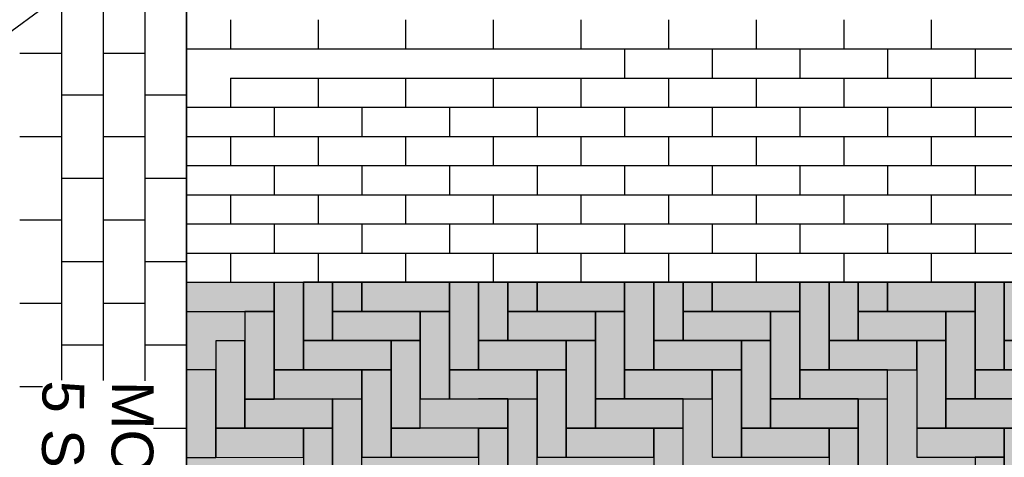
# Model space of a CAD drawing. Header units: metres. Extents: x 252743 to 254903, y 592696 to 593766.
# Tile 167 of 256: x 254465.24 to 254467.6, y 593456.27 to 593457.32. Entities that reach past the tile are written whole.
import ezdxf

# ---------------------------------------------------------------- set-up
doc = ezdxf.new("R2010")
doc.units = ezdxf.units.M
for name, color, linetype in [('N-WB-AANDUIDING PROFIEL', 4, 'Continuous'), ('N-WB-PROFIEL-ARC', 8, 'Continuous'), ('N-WB-PROFIEL-ARCERING', 8, 'Continuous'), ('N-WB-PROFIEL-LIJN', 3, 'Continuous'), ('N-WB-PROFIEL-TEKST 50', 7, 'Continuous')]:
    doc.layers.add(name, color=color, linetype=linetype)
doc.layers.add('N-WB-PROFIEL-HULP', color=6, linetype='Continuous', plot=False)
doc.styles.add('N_STANDARD 50', font='arial.ttf', dxfattribs={"height": 0.1})

msp = doc.modelspace()

# ---------------------------------------------------------------- hatches: boundary and pattern name
at = {"layer": 'N-WB-PROFIEL-ARC'}
h = msp.add_hatch(dxfattribs=at)
h.set_pattern_fill('DOTS', color=1, scale=0.025, style=0)
h.set_pattern_definition([(17.1329, (254465.13516, 593470.17684), (0.00727166, 0.04377208), [0, -0.0396875])])
h.paths.add_polyline_path([(254465.6351, 593456.6864), (254465.6351, 593455.2169), (254469.6953, 593455.2167), (254469.6952, 593456.6868)])

# ---------------------------------------------------------------- linework, layer by layer
at = {"layer": 'N-WB-AANDUIDING PROFIEL', "lineweight": -3}
msp.add_circle((254467.1632, 593454.6845), 3.2527, dxfattribs=at)
msp.add_circle((254467.1632, 593454.6845), 3.2527, dxfattribs=at)
at = {"layer": 'N-WB-PROFIEL-ARC'}
for p, q in [((254465.6352, 593451.8132), (254465.6352, 593457.5559)), ((254465.7402, 593457.3168), (254465.7402, 593457.2468)), ((254465.9502, 593457.3168), (254465.9502, 593457.2468)), ((254466.1602, 593457.3168), (254466.1602, 593457.2468)), ((254466.3702, 593457.3168), (254466.3702, 593457.2468)), ((254466.5802, 593457.3168), (254466.5802, 593457.2468)), ((254466.7902, 593457.3168), (254466.7902, 593457.2468)), ((254467.0002, 593457.3168), (254467.0002, 593457.2468)), ((254467.2102, 593457.3168), (254467.2102, 593457.2468)), ((254467.4202, 593457.3168), (254467.4202, 593457.2468)), ((254465.3352, 593457.2354), (254465.2352, 593457.2354)), ((254465.5352, 593457.2354), (254465.4352, 593457.2354)), ((254465.6352, 593457.2468), (254469.1668, 593457.2468)), ((254466.6852, 593457.2468), (254466.6852, 593457.1768)), ((254466.8952, 593457.2468), (254466.8952, 593457.1768)), ((254467.1052, 593457.2468), (254467.1052, 593457.1768)), ((254467.3152, 593457.2468), (254467.3152, 593457.1768)), ((254467.5252, 593457.2468), (254467.5252, 593457.1768)), ((254465.7402, 593457.1768), (254469.2533, 593457.1768)), ((254465.7402, 593457.1768), (254465.7402, 593457.1068)), ((254465.9502, 593457.1768), (254465.9502, 593457.1068)), ((254466.1602, 593457.1768), (254466.1602, 593457.1068)), ((254466.3702, 593457.1768), (254466.3702, 593457.1068)), ((254466.5802, 593457.1768), (254466.5802, 593457.1068)), ((254466.7902, 593457.1768), (254466.7902, 593457.1068)), ((254467.0002, 593457.1768), (254467.0002, 593457.1068)), ((254467.2102, 593457.1768), (254467.2102, 593457.1068)), ((254467.4202, 593457.1768), (254467.4202, 593457.1068)), ((254465.4352, 593457.1354), (254465.3352, 593457.1354)), ((254465.6352, 593457.1354), (254465.5352, 593457.1354)), ((254465.6352, 593457.1068), (254469.334, 593457.1068)), ((254465.8452, 593457.1068), (254465.8452, 593457.0368)), ((254466.0552, 593457.1068), (254466.0552, 593457.0368)), ((254466.2652, 593457.1068), (254466.2652, 593457.0368)), ((254466.4752, 593457.1068), (254466.4752, 593457.0368)), ((254466.6852, 593457.1068), (254466.6852, 593457.0368)), ((254466.8952, 593457.1068), (254466.8952, 593457.0368)), ((254467.1052, 593457.1068), (254467.1052, 593457.0368)), ((254467.3152, 593457.1068), (254467.3152, 593457.0368)), ((254467.5252, 593457.1068), (254467.5252, 593457.0368)), ((254465.3352, 593457.0354), (254465.2352, 593457.0354)), ((254465.5352, 593457.0354), (254465.4352, 593457.0354)), ((254465.6352, 593457.0368), (254469.4097, 593457.0368)), ((254465.7402, 593457.0368), (254465.7402, 593456.9668)), ((254465.9502, 593457.0368), (254465.9502, 593456.9668)), ((254466.1602, 593457.0368), (254466.1602, 593456.9668)), ((254466.3702, 593457.0368), (254466.3702, 593456.9668)), ((254466.5802, 593457.0368), (254466.5802, 593456.9668)), ((254466.7902, 593457.0368), (254466.7902, 593456.9668)), ((254467.0002, 593457.0368), (254467.0002, 593456.9668)), ((254467.2102, 593457.0368), (254467.2102, 593456.9668)), ((254467.4202, 593457.0368), (254467.4202, 593456.9668)), ((254465.6352, 593456.9668), (254469.4808, 593456.9668)), ((254465.8452, 593456.9668), (254465.8452, 593456.8968)), ((254466.0552, 593456.9668), (254466.0552, 593456.8968)), ((254466.2652, 593456.9668), (254466.2652, 593456.8968)), ((254466.4752, 593456.9668), (254466.4752, 593456.8968)), ((254466.6852, 593456.9668), (254466.6852, 593456.8968)), ((254466.8952, 593456.9668), (254466.8952, 593456.8968)), ((254467.1052, 593456.9668), (254467.1052, 593456.8968)), ((254467.3152, 593456.9668), (254467.3152, 593456.8968)), ((254467.5252, 593456.9668), (254467.5252, 593456.8968)), ((254465.4352, 593456.9354), (254465.3352, 593456.9354)), ((254465.6352, 593456.9354), (254465.5352, 593456.9354)), ((254465.6352, 593456.8968), (254469.5477, 593456.8968)), ((254465.7402, 593456.8968), (254465.7402, 593456.8268)), ((254465.9502, 593456.8968), (254465.9502, 593456.8268)), ((254466.1602, 593456.8968), (254466.1602, 593456.8268)), ((254466.3702, 593456.8968), (254466.3702, 593456.8268)), ((254466.5802, 593456.8968), (254466.5802, 593456.8268)), ((254466.7902, 593456.8968), (254466.7902, 593456.8268)), ((254467.0002, 593456.8968), (254467.0002, 593456.8268)), ((254467.2102, 593456.8968), (254467.2102, 593456.8268)), ((254467.4202, 593456.8968), (254467.4202, 593456.8268)), ((254465.3352, 593456.8354), (254465.2352, 593456.8354)), ((254465.5352, 593456.8354), (254465.4352, 593456.8354)), ((254465.6352, 593456.8268), (254469.6108, 593456.8268)), ((254465.8452, 593456.8268), (254465.8452, 593456.7568)), ((254466.0552, 593456.8268), (254466.0552, 593456.7568)), ((254466.2652, 593456.8268), (254466.2652, 593456.7568)), ((254466.4752, 593456.8268), (254466.4752, 593456.7568)), ((254466.6852, 593456.8268), (254466.6852, 593456.7568)), ((254466.8952, 593456.8268), (254466.8952, 593456.7568)), ((254467.1052, 593456.8268), (254467.1052, 593456.7568)), ((254467.3152, 593456.8268), (254467.3152, 593456.7568)), ((254467.5252, 593456.8268), (254467.5252, 593456.7568)), ((254465.6352, 593456.7568), (254469.6703, 593456.7568)), ((254465.7402, 593456.7568), (254465.7402, 593456.6868)), ((254465.9502, 593456.7568), (254465.9502, 593456.6868)), ((254466.1602, 593456.7568), (254466.1602, 593456.6868)), ((254466.3702, 593456.7568), (254466.3702, 593456.6868)), ((254466.5802, 593456.7568), (254466.5802, 593456.6868)), ((254466.7902, 593456.7568), (254466.7902, 593456.6868)), ((254467.0002, 593456.7568), (254467.0002, 593456.6868)), ((254467.2102, 593456.7568), (254467.2102, 593456.6868)), ((254467.4202, 593456.7568), (254467.4202, 593456.6868)), ((254465.4352, 593456.7354), (254465.3352, 593456.7354)), ((254465.6352, 593456.7354), (254465.5352, 593456.7354)), ((254465.6352, 593456.6868), (254469.6952, 593456.6868)), ((254465.3352, 593456.6354), (254465.2352, 593456.6354)), ((254465.5352, 593456.6354), (254465.4352, 593456.6354)), ((254465.4352, 593456.5354), (254465.3352, 593456.5354)), ((254465.6352, 593456.5354), (254465.5352, 593456.5354)), ((254465.3352, 593456.4354), (254465.2352, 593456.4354)), ((254465.5352, 593456.4354), (254465.4352, 593456.4354)), ((254465.4352, 593456.3354), (254465.3352, 593456.3354)), ((254465.6352, 593456.3354), (254465.5352, 593456.3354))]:
    msp.add_line(p, q, dxfattribs=at)
at = {"layer": 'N-WB-PROFIEL-ARC', "flags": 128}
for points in [[(254465.8452, 593456.6864), (254465.6352, 593456.6864), (254465.6352, 593456.6164), (254465.8452, 593456.6164)], [(254465.8452, 593456.6864), (254465.6352, 593456.6864), (254465.6352, 593456.6164), (254465.8452, 593456.6164)], [(254465.9152, 593456.4765), (254465.9152, 593456.6865), (254465.8452, 593456.6864), (254465.8452, 593456.4764)], [(254465.9152, 593456.4765), (254465.9152, 593456.6865), (254465.8452, 593456.6864), (254465.8452, 593456.4764)], [(254465.9852, 593456.5465), (254465.9852, 593456.6865), (254465.9152, 593456.6865), (254465.9152, 593456.5465)], [(254465.9852, 593456.5465), (254465.9852, 593456.6865), (254465.9152, 593456.6865), (254465.9152, 593456.5465)], [(254466.0552, 593456.6165), (254466.0552, 593456.6865), (254465.9852, 593456.6865), (254465.9852, 593456.6165)], [(254466.0552, 593456.6165), (254466.0552, 593456.6865), (254465.9852, 593456.6865), (254465.9852, 593456.6165)], [(254466.2652, 593456.6865), (254466.0552, 593456.6865), (254466.0552, 593456.6165), (254466.2652, 593456.6165)], [(254466.2652, 593456.6865), (254466.0552, 593456.6865), (254466.0552, 593456.6165), (254466.2652, 593456.6165)], [(254466.3352, 593456.4765), (254466.3352, 593456.6865), (254466.2652, 593456.6865), (254466.2652, 593456.4765)], [(254466.3352, 593456.4765), (254466.3352, 593456.6865), (254466.2652, 593456.6865), (254466.2652, 593456.4765)], [(254466.4052, 593456.5465), (254466.4052, 593456.6865), (254466.3352, 593456.6865), (254466.3352, 593456.5465)], [(254466.4052, 593456.5465), (254466.4052, 593456.6865), (254466.3352, 593456.6865), (254466.3352, 593456.5465)], [(254466.4752, 593456.6165), (254466.4752, 593456.6865), (254466.4052, 593456.6865), (254466.4052, 593456.6165)], [(254466.4752, 593456.6165), (254466.4752, 593456.6865), (254466.4052, 593456.6865), (254466.4052, 593456.6165)], [(254466.6852, 593456.6865), (254466.4752, 593456.6865), (254466.4752, 593456.6165), (254466.6852, 593456.6165)], [(254466.6852, 593456.6865), (254466.4752, 593456.6865), (254466.4752, 593456.6165), (254466.6852, 593456.6165)], [(254466.7552, 593456.4765), (254466.7552, 593456.6865), (254466.6852, 593456.6865), (254466.6852, 593456.4765)], [(254466.7552, 593456.4765), (254466.7552, 593456.6865), (254466.6852, 593456.6865), (254466.6852, 593456.4765)], [(254466.8252, 593456.5465), (254466.8252, 593456.6865), (254466.7552, 593456.6865), (254466.7552, 593456.5465)], [(254466.8252, 593456.5465), (254466.8252, 593456.6865), (254466.7552, 593456.6865), (254466.7552, 593456.5465)], [(254466.8952, 593456.6165), (254466.8952, 593456.6865), (254466.8252, 593456.6865), (254466.8252, 593456.6165)], [(254466.8952, 593456.6165), (254466.8952, 593456.6865), (254466.8252, 593456.6865), (254466.8252, 593456.6165)], [(254467.1052, 593456.6866), (254466.8952, 593456.6865), (254466.8952, 593456.6165), (254467.1052, 593456.6166)], [(254467.1052, 593456.6866), (254466.8952, 593456.6865), (254466.8952, 593456.6165), (254467.1052, 593456.6166)], [(254467.1752, 593456.4766), (254467.1752, 593456.6866), (254467.1052, 593456.6866), (254467.1052, 593456.4766)], [(254467.1752, 593456.4766), (254467.1752, 593456.6866), (254467.1052, 593456.6866), (254467.1052, 593456.4766)], [(254467.2452, 593456.5466), (254467.2452, 593456.6866), (254467.1752, 593456.6866), (254467.1752, 593456.5466)], [(254467.2452, 593456.5466), (254467.2452, 593456.6866), (254467.1752, 593456.6866), (254467.1752, 593456.5466)], [(254467.3152, 593456.6166), (254467.3152, 593456.6866), (254467.2452, 593456.6866), (254467.2452, 593456.6166)], [(254467.3152, 593456.6166), (254467.3152, 593456.6866), (254467.2452, 593456.6866), (254467.2452, 593456.6166)], [(254467.5252, 593456.6866), (254467.3152, 593456.6866), (254467.3152, 593456.6166), (254467.5252, 593456.6166)], [(254467.5252, 593456.6866), (254467.3152, 593456.6866), (254467.3152, 593456.6166), (254467.5252, 593456.6166)], [(254467.5952, 593456.4766), (254467.5952, 593456.6866), (254467.5252, 593456.6866), (254467.5252, 593456.4766)], [(254467.5952, 593456.4766), (254467.5952, 593456.6866), (254467.5252, 593456.6866), (254467.5252, 593456.4766)], [(254467.6652, 593456.5466), (254467.6652, 593456.6866), (254467.5952, 593456.6866), (254467.5952, 593456.5466)], [(254465.8452, 593456.4064), (254465.8452, 593456.6164), (254465.7752, 593456.6164), (254465.7752, 593456.4064)], [(254465.8452, 593456.4064), (254465.8452, 593456.6164), (254465.7752, 593456.6164), (254465.7752, 593456.4064)], [(254466.1952, 593456.6165), (254465.9852, 593456.6165), (254465.9852, 593456.5465), (254466.1952, 593456.5465)], [(254466.1952, 593456.6165), (254465.9852, 593456.6165), (254465.9852, 593456.5465), (254466.1952, 593456.5465)], [(254466.2652, 593456.4065), (254466.2652, 593456.6165), (254466.1952, 593456.6165), (254466.1952, 593456.4065)], [(254466.2652, 593456.4065), (254466.2652, 593456.6165), (254466.1952, 593456.6165), (254466.1952, 593456.4065)], [(254466.6152, 593456.6165), (254466.4052, 593456.6165), (254466.4052, 593456.5465), (254466.6152, 593456.5465)], [(254466.6152, 593456.6165), (254466.4052, 593456.6165), (254466.4052, 593456.5465), (254466.6152, 593456.5465)], [(254466.6852, 593456.4065), (254466.6852, 593456.6165), (254466.6152, 593456.6165), (254466.6152, 593456.4065)], [(254466.6852, 593456.4065), (254466.6852, 593456.6165), (254466.6152, 593456.6165), (254466.6152, 593456.4065)], [(254467.0352, 593456.6166), (254466.8252, 593456.6165), (254466.8252, 593456.5465), (254467.0352, 593456.5466)], [(254467.0352, 593456.6166), (254466.8252, 593456.6165), (254466.8252, 593456.5465), (254467.0352, 593456.5466)], [(254467.1052, 593456.4066), (254467.1052, 593456.6166), (254467.0352, 593456.6166), (254467.0352, 593456.4066)], [(254467.1052, 593456.4066), (254467.1052, 593456.6166), (254467.0352, 593456.6166), (254467.0352, 593456.4066)], [(254467.4552, 593456.6166), (254467.2452, 593456.6166), (254467.2452, 593456.5466), (254467.4552, 593456.5466)], [(254467.4552, 593456.6166), (254467.2452, 593456.6166), (254467.2452, 593456.5466), (254467.4552, 593456.5466)], [(254467.5252, 593456.4066), (254467.5252, 593456.6166), (254467.4552, 593456.6166), (254467.4552, 593456.4066)], [(254467.5252, 593456.4066), (254467.5252, 593456.6166), (254467.4552, 593456.6166), (254467.4552, 593456.4066)], [(254465.7752, 593456.3364), (254465.7752, 593456.5464), (254465.7052, 593456.5464), (254465.7052, 593456.3364)], [(254465.7752, 593456.3364), (254465.7752, 593456.5464), (254465.7052, 593456.5464), (254465.7052, 593456.3364)], [(254466.1252, 593456.5465), (254465.9152, 593456.5465), (254465.9152, 593456.4765), (254466.1252, 593456.4765)], [(254466.1252, 593456.5465), (254465.9152, 593456.5465), (254465.9152, 593456.4765), (254466.1252, 593456.4765)], [(254466.1952, 593456.3365), (254466.1952, 593456.5465), (254466.1252, 593456.5465), (254466.1252, 593456.3365)], [(254466.1952, 593456.3365), (254466.1952, 593456.5465), (254466.1252, 593456.5465), (254466.1252, 593456.3365)], [(254466.5452, 593456.5465), (254466.3352, 593456.5465), (254466.3352, 593456.4765), (254466.5452, 593456.4765)], [(254466.5452, 593456.5465), (254466.3352, 593456.5465), (254466.3352, 593456.4765), (254466.5452, 593456.4765)], [(254466.6152, 593456.3365), (254466.6152, 593456.5465), (254466.5452, 593456.5465), (254466.5452, 593456.3365)], [(254466.6152, 593456.3365), (254466.6152, 593456.5465), (254466.5452, 593456.5465), (254466.5452, 593456.3365)], [(254466.9652, 593456.5465), (254466.7552, 593456.5465), (254466.7552, 593456.4765), (254466.9652, 593456.4765)], [(254466.9652, 593456.5465), (254466.7552, 593456.5465), (254466.7552, 593456.4765), (254466.9652, 593456.4765)], [(254467.0352, 593456.3366), (254467.0352, 593456.5466), (254466.9652, 593456.5465), (254466.9652, 593456.3365)], [(254467.0352, 593456.3366), (254467.0352, 593456.5466), (254466.9652, 593456.5465), (254466.9652, 593456.3365)], [(254467.3852, 593456.5466), (254467.1752, 593456.5466), (254467.1752, 593456.4766), (254467.3852, 593456.4766)], [(254467.3852, 593456.5466), (254467.1752, 593456.5466), (254467.1752, 593456.4766), (254467.3852, 593456.4766)], [(254467.4552, 593456.3366), (254467.4552, 593456.5466), (254467.3852, 593456.5466), (254467.3852, 593456.3366)], [(254467.8052, 593456.5466), (254467.5952, 593456.5466), (254467.5952, 593456.4766), (254467.8052, 593456.4766)], [(254467.8052, 593456.5466), (254467.5952, 593456.5466), (254467.5952, 593456.4766), (254467.8052, 593456.4766)], [(254465.7052, 593456.2664), (254465.7052, 593456.4764), (254465.6352, 593456.4764), (254465.6352, 593456.2664)], [(254465.7052, 593456.2664), (254465.7052, 593456.4764), (254465.6352, 593456.4764), (254465.6352, 593456.2664)], [(254466.0552, 593456.4765), (254465.8452, 593456.4764), (254465.8452, 593456.4064), (254466.0552, 593456.4065)], [(254466.1252, 593456.2665), (254466.1252, 593456.4765), (254466.0552, 593456.4765), (254466.0552, 593456.2665)], [(254466.1252, 593456.2665), (254466.1252, 593456.4765), (254466.0552, 593456.4765), (254466.0552, 593456.2665)], [(254466.5452, 593456.2665), (254466.5452, 593456.4765), (254466.4752, 593456.4765), (254466.4752, 593456.2665)], [(254466.5452, 593456.2665), (254466.5452, 593456.4765), (254466.4752, 593456.4765), (254466.4752, 593456.2665)], [(254466.8952, 593456.4765), (254466.6852, 593456.4765), (254466.6852, 593456.4065), (254466.8952, 593456.4065)], [(254466.8952, 593456.4765), (254466.6852, 593456.4765), (254466.6852, 593456.4065), (254466.8952, 593456.4065)], [(254466.9652, 593456.2665), (254466.9652, 593456.4765), (254466.8952, 593456.4765), (254466.8952, 593456.2665)], [(254466.9652, 593456.2665), (254466.9652, 593456.4765), (254466.8952, 593456.4765), (254466.8952, 593456.2665)], [(254467.7352, 593456.4766), (254467.5252, 593456.4766), (254467.5252, 593456.4066), (254467.7352, 593456.4066)], [(254465.9852, 593456.4065), (254465.7752, 593456.4064), (254465.7752, 593456.3364), (254465.9852, 593456.3365)], [(254466.0552, 593456.1963), (254466.0552, 593456.4063), (254465.9852, 593456.4063), (254465.9852, 593456.1963)], [(254466.4752, 593456.1964), (254466.4752, 593456.4064), (254466.4052, 593456.4064), (254466.4052, 593456.1964)], [(254466.8252, 593456.4065), (254466.6152, 593456.4065), (254466.6152, 593456.3365), (254466.8252, 593456.3365)], [(254466.8252, 593456.4065), (254466.6152, 593456.4065), (254466.6152, 593456.3365), (254466.8252, 593456.3365)], [(254467.3152, 593456.1964), (254467.3152, 593456.4064), (254467.2452, 593456.4064), (254467.2452, 593456.1964)], [(254467.6652, 593456.4066), (254467.4552, 593456.4066), (254467.4552, 593456.3366), (254467.6652, 593456.3366)], [(254465.9152, 593456.3365), (254465.7052, 593456.3364), (254465.7052, 593456.2664), (254465.9152, 593456.2665)], [(254465.9852, 593456.1263), (254465.9852, 593456.3363), (254465.9152, 593456.3363), (254465.9152, 593456.1263)], [(254466.3352, 593456.3365), (254466.1252, 593456.3365), (254466.1252, 593456.2665), (254466.3352, 593456.2665)], [(254466.3352, 593456.3365), (254466.1252, 593456.3365), (254466.1252, 593456.2665), (254466.3352, 593456.2665)], [(254466.4052, 593456.1264), (254466.4052, 593456.3364), (254466.3352, 593456.3364), (254466.3352, 593456.1264)], [(254466.7552, 593456.3365), (254466.5452, 593456.3365), (254466.5452, 593456.2665), (254466.7552, 593456.2665)], [(254466.7552, 593456.3365), (254466.5452, 593456.3365), (254466.5452, 593456.2665), (254466.7552, 593456.2665)], [(254466.8252, 593456.1264), (254466.8252, 593456.3364), (254466.7552, 593456.3364), (254466.7552, 593456.1264)], [(254467.1752, 593456.3366), (254466.9652, 593456.3365), (254466.9652, 593456.2665), (254467.1752, 593456.2666)], [(254467.2452, 593456.1264), (254467.2452, 593456.3364), (254467.1752, 593456.3364), (254467.1752, 593456.1264)], [(254467.5952, 593456.3366), (254467.3852, 593456.3366), (254467.3852, 593456.2666), (254467.5952, 593456.2666)], [(254467.5952, 593456.3366), (254467.3852, 593456.3366), (254467.3852, 593456.2666), (254467.5952, 593456.2666)], [(254467.6652, 593456.1265), (254467.6652, 593456.3365), (254467.5952, 593456.3365), (254467.5952, 593456.1265)], [(254467.5952, 593456.0565), (254467.5952, 593456.2665), (254467.5252, 593456.2665), (254467.5252, 593456.0565)], [(254467.5952, 593456.0565), (254467.5952, 593456.2665), (254467.5252, 593456.2665), (254467.5252, 593456.0565)]]:
    msp.add_lwpolyline(points, close=True, dxfattribs=at)
for points in [[(254467.1752, 593456.4766), (254467.1752, 593456.6866), (254467.1304, 593456.6866)], [(254467.1752, 593456.4766), (254467.1752, 593456.6866), (254467.1304, 593456.6866)], [(254466.3352, 593456.4765), (254466.2652, 593456.4765), (254466.2652, 593456.4065), (254466.3352, 593456.4065)], [(254466.3352, 593456.4765), (254466.2652, 593456.4765), (254466.2652, 593456.4065), (254466.3352, 593456.4065)], [(254466.3352, 593456.4065), (254466.4752, 593456.4065), (254466.4752, 593456.4765), (254466.3352, 593456.4765)], [(254466.3352, 593456.4065), (254466.4752, 593456.4065), (254466.4752, 593456.4765), (254466.3352, 593456.4765)], [(254467.1752, 593456.4766), (254467.1752, 593456.4766), (254467.1052, 593456.4766), (254467.1052, 593456.4066), (254467.1752, 593456.4066)], [(254467.1752, 593456.4766), (254467.1752, 593456.4766), (254467.1052, 593456.4766), (254467.1052, 593456.4066), (254467.1752, 593456.4066)], [(254467.1752, 593456.4066), (254467.3152, 593456.4066), (254467.3152, 593456.4766), (254467.1752, 593456.4766)], [(254467.1752, 593456.4066), (254467.3152, 593456.4066), (254467.3152, 593456.4766), (254467.1752, 593456.4766)], [(254466.3352, 593456.3365), (254466.4052, 593456.3365), (254466.4052, 593456.4065), (254466.3352, 593456.4065)], [(254466.3352, 593456.3365), (254466.4052, 593456.3365), (254466.4052, 593456.4065), (254466.3352, 593456.4065)], [(254467.1752, 593456.4066), (254467.0352, 593456.4066), (254467.0352, 593456.3366), (254467.1752, 593456.3366)], [(254467.1752, 593456.4066), (254467.0352, 593456.4066), (254467.0352, 593456.3366), (254467.1752, 593456.3366)], [(254467.1752, 593456.3366), (254467.2452, 593456.3366), (254467.2452, 593456.4066), (254467.1752, 593456.4066)], [(254467.1752, 593456.2666), (254467.1752, 593456.3366)], [(254467.1752, 593456.2666), (254467.1752, 593456.3366)]]:
    msp.add_lwpolyline(points, dxfattribs=at)
at = {"layer": 'N-WB-PROFIEL-ARCERING'}
for p, q in [((254465.5352, 593457.5004), (254465.5352, 593451.8686)), ((254465.4352, 593457.4402), (254465.4352, 593453.4854)), ((254465.3352, 593457.3749), (254465.3352, 593453.4854))]:
    msp.add_line(p, q, dxfattribs=at)
at = {"layer": 'N-WB-PROFIEL-HULP'}
for points in [[(254465.6352, 593451.8132), (254465.6352, 593457.5559)], [(254465.6357, 593451.8129), (254465.6357, 593457.5562)]]:
    msp.add_lwpolyline(points, dxfattribs=at)
msp.add_lwpolyline([(254465.6351, 593456.6864), (254465.6351, 593455.2169), (254469.6953, 593455.2167), (254469.6952, 593456.6868), (254465.6351, 593456.6864)], close=True, dxfattribs=at)
at = {"layer": 'N-WB-PROFIEL-LIJN'}
msp.add_lwpolyline([(254469.6952, 593456.6868), (254469.6953, 593455.2167), (254465.6351, 593455.2167), (254465.6352, 593456.6868)], close=True, dxfattribs=at)

# ---------------------------------------------------------------- next in the draw order: texts
at = {"layer": 'N-WB-PROFIEL-TEKST 50', "lineweight": -3, "insert": (254465.5567, 593456.4492), "char_height": 0.1, "width": 2.813906, "attachment_point": 1, "rotation": 269.5606, "style": 'N_STANDARD 50', "bg_fill": 3, "box_fill_scale": 1, "bg_fill_color": 256, "bg_fill_transparency": 0}
msp.add_mtext('MOLGOOT STRAATBAKSTEEN KF  OCRA\\P5 STREKLAGEN', dxfattribs=at)

doc.saveas('drawing.dxf')
